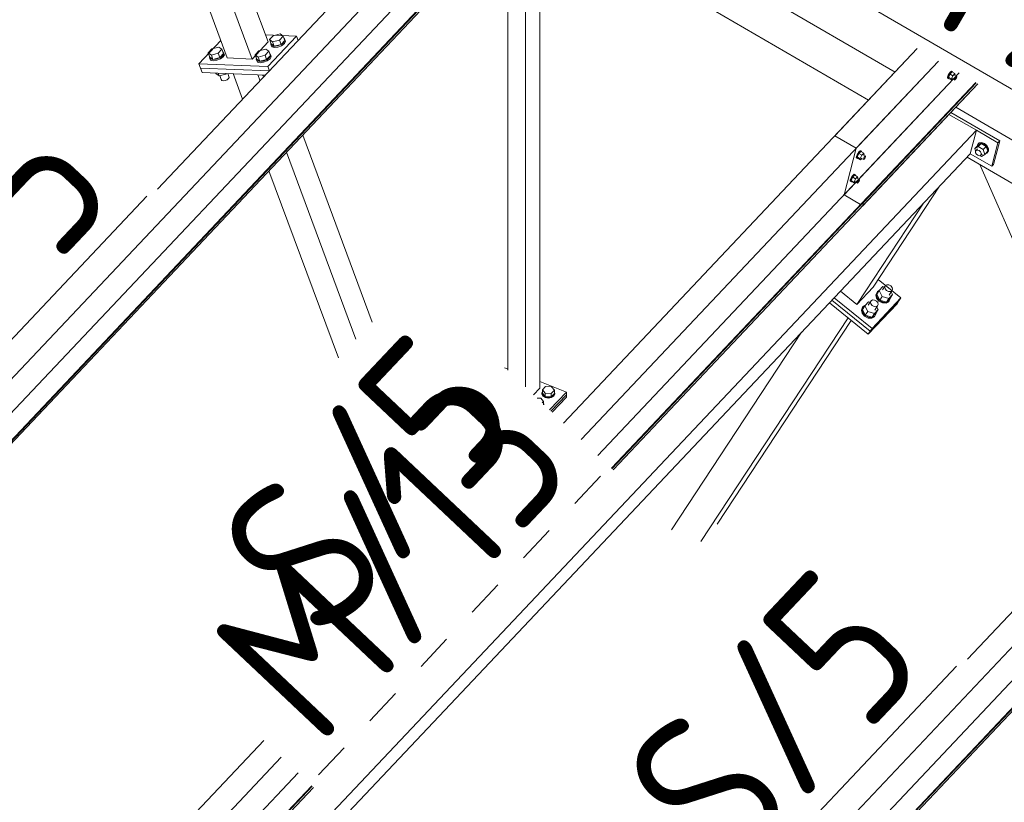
# Model space of a CAD drawing. Header units: millimetres. Extents: x -681 to 506, y -45 to 794.
# Tile 202 of 256: x -176 to -144, y 586 to 611. Entities that reach past the tile are written whole.
import ezdxf

# ---------------------------------------------------------------- set-up
doc = ezdxf.new("R2010")
doc.units = ezdxf.units.MM
doc.header["$LTSCALE"] = 0.6
doc.linetypes.add('XKITLINE00', pattern=[0])
doc.linetypes.add('XKITLINE02', pattern=[4, 2, -2])
for name, color, linetype, lineweight in [('Bolt', 7, 'Continuous', 0), ('Part', 2, 'Continuous', 0), ('PartMark', 3, 'Continuous', 0)]:
    doc.layers.add(name, color=color, linetype=linetype, lineweight=lineweight)
doc.styles.add('ISOCPEUR', font='ISOCPEUR.TTF')

msp = doc.modelspace()

# ---------------------------------------------------------------- linework, layer by layer
at = {"layer": 'Bolt', "color": 3, "linetype": 'XKITLINE00', "lineweight": 0}
for p, q in [((-167.488, 610.606), (-167.368, 610.733)), ((-167.437, 610.467), (-167.488, 610.606)), ((-167.389, 610.536), (-167.488, 610.606)), ((-167.169, 610.593), (-167.389, 610.536)), ((-167.337, 610.397), (-167.389, 610.536)), ((-167.368, 610.733), (-167.149, 610.79)), ((-167.05, 610.72), (-167.169, 610.593)), ((-167.118, 610.454), (-167.169, 610.593)), ((-167.149, 610.79), (-167.05, 610.72)), ((-167.118, 610.454), (-166.998, 610.581)), ((-167.023, 610.516), (-167.112, 610.45)), ((-166.998, 610.581), (-167.05, 610.72)), ((-166.985, 610.584), (-167.023, 610.516)), ((-167.02, 610.639), (-167.01, 610.636)), ((-167.01, 610.636), (-166.985, 610.584)), ((-167.009, 610.478), (-166.971, 610.547)), ((-166.971, 610.547), (-166.985, 610.584)), ((-169.455, 610.182), (-169.335, 610.309)), ((-169.403, 610.043), (-169.455, 610.182)), ((-169.355, 610.112), (-169.455, 610.182)), ((-169.335, 610.309), (-169.116, 610.366)), ((-169.016, 610.295), (-169.136, 610.168)), ((-169.116, 610.366), (-169.016, 610.295)), ((-168.965, 610.156), (-169.016, 610.295)), ((-168.986, 610.214), (-168.977, 610.212)), ((-168.977, 610.212), (-168.952, 610.16)), ((-167.949, 610.118), (-167.83, 610.245)), ((-167.83, 610.245), (-167.61, 610.301)), ((-167.511, 610.231), (-167.63, 610.104)), ((-167.61, 610.301), (-167.511, 610.231)), ((-167.459, 610.092), (-167.511, 610.231)), ((-167.449, 610.464), (-167.441, 610.479)), ((-167.425, 610.412), (-167.449, 610.464)), ((-167.436, 610.427), (-167.449, 610.464)), ((-167.337, 610.397), (-167.437, 610.467)), ((-167.411, 610.375), (-167.436, 610.427)), ((-167.344, 610.39), (-167.425, 610.412)), ((-167.411, 610.375), (-167.33, 610.352)), ((-167.23, 610.403), (-167.344, 610.39)), ((-167.337, 610.397), (-167.118, 610.454)), ((-167.33, 610.352), (-167.216, 610.366)), ((-167.112, 610.45), (-167.23, 610.403)), ((-167.216, 610.366), (-167.098, 610.412)), ((-167.098, 610.412), (-167.009, 610.478)), ((-169.416, 610.04), (-169.408, 610.055)), ((-169.391, 609.987), (-169.416, 610.04)), ((-169.403, 610.003), (-169.416, 610.04)), ((-169.304, 609.973), (-169.403, 610.043)), ((-169.378, 609.95), (-169.403, 610.003)), ((-169.311, 609.965), (-169.391, 609.987)), ((-169.378, 609.95), (-169.297, 609.928)), ((-169.136, 610.168), (-169.355, 610.112)), ((-169.304, 609.973), (-169.355, 610.112)), ((-169.196, 609.979), (-169.311, 609.965)), ((-169.304, 609.973), (-169.085, 610.029)), ((-169.297, 609.928), (-169.183, 609.942)), ((-169.079, 610.025), (-169.196, 609.979)), ((-169.183, 609.942), (-169.065, 609.988)), ((-169.085, 610.029), (-169.136, 610.168)), ((-169.085, 610.029), (-168.965, 610.156)), ((-168.989, 610.091), (-169.079, 610.025)), ((-169.065, 609.988), (-168.976, 610.054)), ((-168.952, 610.16), (-168.989, 610.091)), ((-168.976, 610.054), (-168.938, 610.122)), ((-168.938, 610.122), (-168.952, 610.16)), ((-167.898, 609.979), (-167.949, 610.118)), ((-167.85, 610.048), (-167.949, 610.118)), ((-167.911, 609.975), (-167.902, 609.991)), ((-167.886, 609.923), (-167.911, 609.975)), ((-167.897, 609.938), (-167.911, 609.975)), ((-167.798, 609.909), (-167.898, 609.979)), ((-167.872, 609.886), (-167.897, 609.938)), ((-167.805, 609.901), (-167.886, 609.923)), ((-167.872, 609.886), (-167.792, 609.864)), ((-167.63, 610.104), (-167.85, 610.048)), ((-167.798, 609.909), (-167.85, 610.048)), ((-167.691, 609.915), (-167.805, 609.901)), ((-167.798, 609.909), (-167.579, 609.965)), ((-167.792, 609.864), (-167.677, 609.878)), ((-167.573, 609.961), (-167.691, 609.915)), ((-167.677, 609.878), (-167.559, 609.924)), ((-167.579, 609.965), (-167.63, 610.104)), ((-167.579, 609.965), (-167.459, 610.092)), ((-167.484, 610.027), (-167.573, 609.961)), ((-167.559, 609.924), (-167.47, 609.99)), ((-167.446, 610.095), (-167.484, 610.027)), ((-167.481, 610.15), (-167.471, 610.148)), ((-167.471, 610.148), (-167.446, 610.095)), ((-167.47, 609.99), (-167.433, 610.058)), ((-167.433, 610.058), (-167.446, 610.095)), ((-145.612, 609.567), (-145.649, 609.519)), ((-145.626, 609.505), (-145.588, 609.554)), ((-145.562, 609.568), (-145.625, 609.501)), ((-145.58, 609.592), (-145.612, 609.567)), ((-145.588, 609.554), (-145.557, 609.578)), ((-145.564, 609.585), (-145.58, 609.592)), ((-145.564, 609.585), (-145.54, 609.572)), ((-145.562, 609.568), (-145.469, 609.514)), ((-145.557, 609.578), (-145.54, 609.572)), ((-145.54, 609.572), (-145.541, 609.557)), ((-169.208, 609.514), (-169.216, 609.536)), ((-169.108, 609.444), (-169.208, 609.514)), ((-169.108, 609.444), (-169.141, 609.533)), ((-168.889, 609.501), (-169.108, 609.444)), ((-169.036, 609.325), (-169.083, 609.451)), ((-169.022, 609.296), (-169.036, 609.325)), ((-169.022, 609.296), (-168.979, 609.284)), ((-168.979, 609.284), (-168.916, 609.292)), ((-168.916, 609.292), (-168.852, 609.317)), ((-168.889, 609.501), (-168.897, 609.523)), ((-168.869, 609.522), (-168.889, 609.501)), ((-168.852, 609.317), (-168.803, 609.353)), ((-168.783, 609.39), (-168.831, 609.52)), ((-168.803, 609.353), (-168.783, 609.39)), ((-167.702, 609.45), (-167.71, 609.472)), ((-167.662, 609.422), (-167.702, 609.45)), ((-167.63, 609.455), (-167.636, 609.469)), ((-145.707, 609.368), (-145.705, 609.403)), ((-145.707, 609.368), (-145.684, 609.354)), ((-145.683, 609.459), (-145.705, 609.403)), ((-145.684, 609.354), (-145.681, 609.39)), ((-145.667, 609.348), (-145.684, 609.354)), ((-145.649, 609.519), (-145.683, 609.459)), ((-145.681, 609.39), (-145.66, 609.445)), ((-145.625, 609.501), (-145.675, 609.396)), ((-145.582, 609.342), (-145.675, 609.396)), ((-145.675, 609.396), (-145.663, 609.358)), ((-145.658, 609.355), (-145.667, 609.348)), ((-145.663, 609.358), (-145.57, 609.304)), ((-145.66, 609.445), (-145.626, 609.505)), ((-145.532, 609.448), (-145.625, 609.501)), ((-145.582, 609.342), (-145.532, 609.448)), ((-145.582, 609.342), (-145.57, 609.304)), ((-145.57, 609.304), (-145.533, 609.342)), ((-145.555, 609.355), (-145.481, 609.312)), ((-145.469, 609.514), (-145.532, 609.448)), ((-145.483, 609.464), (-145.409, 609.42)), ((-145.481, 609.312), (-145.479, 609.329)), ((-145.472, 609.309), (-145.481, 609.312)), ((-145.479, 609.329), (-145.469, 609.357)), ((-145.457, 609.321), (-145.472, 609.309)), ((-145.456, 609.476), (-145.469, 609.514)), ((-145.469, 609.357), (-145.452, 609.387)), ((-145.467, 609.454), (-145.456, 609.476)), ((-145.438, 609.345), (-145.457, 609.321)), ((-145.452, 609.387), (-145.433, 609.411)), ((-145.421, 609.375), (-145.438, 609.345)), ((-145.433, 609.411), (-145.417, 609.424)), ((-145.41, 609.403), (-145.421, 609.375)), ((-145.417, 609.424), (-145.409, 609.42)), ((-145.409, 609.42), (-145.41, 609.403)), ((-148.541, 607.01), (-148.579, 606.962)), ((-148.491, 607.012), (-148.555, 606.945)), ((-148.51, 607.035), (-148.541, 607.01)), ((-148.518, 606.997), (-148.487, 607.021)), ((-148.493, 607.029), (-148.51, 607.035)), ((-148.493, 607.029), (-148.47, 607.015)), ((-148.491, 607.012), (-148.398, 606.958)), ((-148.487, 607.021), (-148.47, 607.015)), ((-148.47, 607.015), (-148.471, 607)), ((-144.828, 607.106), (-144.736, 607.204)), ((-144.828, 607.106), (-144.718, 607.173)), ((-144.802, 607.024), (-144.828, 607.106)), ((-144.807, 607.018), (-144.784, 607.048)), ((-144.804, 606.973), (-144.807, 607.018)), ((-144.784, 607.048), (-144.738, 607.097)), ((-144.784, 607.048), (-144.743, 607.056)), ((-144.747, 607.21), (-144.706, 607.267)), ((-144.746, 607.193), (-144.747, 607.21)), ((-144.743, 607.056), (-144.694, 607.039)), ((-144.626, 607.27), (-144.736, 607.204)), ((-144.718, 607.173), (-144.626, 607.27)), ((-144.718, 607.173), (-144.557, 607.079)), ((-144.706, 607.267), (-144.689, 607.285)), ((-144.706, 607.267), (-144.63, 607.281)), ((-144.694, 607.039), (-144.65, 607.002)), ((-144.612, 607.3), (-144.689, 607.285)), ((-144.63, 607.281), (-144.539, 607.25)), ((-144.465, 607.177), (-144.626, 607.27)), ((-144.521, 607.268), (-144.612, 607.3)), ((-144.557, 607.079), (-144.465, 607.177)), ((-144.507, 606.919), (-144.557, 607.079)), ((-144.539, 607.25), (-144.458, 607.182)), ((-144.44, 607.2), (-144.521, 607.268)), ((-144.507, 606.919), (-144.414, 607.017)), ((-144.414, 607.017), (-144.465, 607.177)), ((-144.458, 607.182), (-144.408, 607.094)), ((-144.403, 607.011), (-144.445, 606.954)), ((-144.391, 607.112), (-144.44, 607.2)), ((-144.427, 606.972), (-144.386, 607.029)), ((-144.408, 607.094), (-144.403, 607.011)), ((-144.386, 607.029), (-144.391, 607.112)), ((-148.637, 606.811), (-148.634, 606.846)), ((-148.637, 606.811), (-148.613, 606.797)), ((-148.613, 606.902), (-148.634, 606.846)), ((-148.579, 606.962), (-148.613, 606.902)), ((-148.613, 606.797), (-148.611, 606.833)), ((-148.597, 606.791), (-148.613, 606.797)), ((-148.611, 606.833), (-148.59, 606.888)), ((-148.555, 606.945), (-148.605, 606.839)), ((-148.512, 606.785), (-148.605, 606.839)), ((-148.605, 606.839), (-148.592, 606.801)), ((-148.588, 606.798), (-148.597, 606.791)), ((-148.592, 606.801), (-148.499, 606.747)), ((-148.59, 606.888), (-148.556, 606.948)), ((-148.556, 606.948), (-148.518, 606.997)), ((-148.462, 606.891), (-148.555, 606.945)), ((-148.512, 606.785), (-148.462, 606.891)), ((-148.512, 606.785), (-148.499, 606.747)), ((-148.499, 606.747), (-148.463, 606.785)), ((-148.485, 606.798), (-148.41, 606.755)), ((-148.398, 606.958), (-148.462, 606.891)), ((-148.413, 606.907), (-148.339, 606.864)), ((-148.41, 606.755), (-148.409, 606.773)), ((-148.402, 606.752), (-148.41, 606.755)), ((-148.409, 606.773), (-148.398, 606.8)), ((-148.386, 606.764), (-148.402, 606.752)), ((-148.386, 606.919), (-148.398, 606.958)), ((-148.398, 606.8), (-148.381, 606.83)), ((-148.396, 606.897), (-148.386, 606.919)), ((-148.367, 606.788), (-148.386, 606.764)), ((-148.381, 606.83), (-148.363, 606.855)), ((-148.35, 606.818), (-148.367, 606.788)), ((-148.363, 606.855), (-148.347, 606.867)), ((-148.34, 606.846), (-148.35, 606.818)), ((-148.347, 606.867), (-148.339, 606.864)), ((-148.339, 606.864), (-148.34, 606.846)), ((-144.777, 606.925), (-144.804, 606.973)), ((-144.733, 606.888), (-144.777, 606.925)), ((-144.684, 606.871), (-144.733, 606.888)), ((-144.643, 606.879), (-144.684, 606.871)), ((-144.658, 606.877), (-144.617, 606.853)), ((-144.65, 607.002), (-144.623, 606.955)), ((-144.643, 606.879), (-144.597, 606.928)), ((-144.621, 606.91), (-144.643, 606.879)), ((-144.623, 606.955), (-144.621, 606.91)), ((-144.617, 606.853), (-144.507, 606.919)), ((-144.445, 606.954), (-144.48, 606.947)), ((-144.445, 606.954), (-144.427, 606.972)), ((-148.834, 606.055), (-148.832, 606.091)), ((-148.81, 606.146), (-148.832, 606.091)), ((-148.811, 606.042), (-148.808, 606.077)), ((-148.776, 606.206), (-148.81, 606.146)), ((-148.808, 606.077), (-148.787, 606.133)), ((-148.752, 606.189), (-148.802, 606.084)), ((-148.709, 606.03), (-148.802, 606.084)), ((-148.802, 606.084), (-148.79, 606.045)), ((-148.787, 606.133), (-148.753, 606.193)), ((-148.739, 606.255), (-148.776, 606.206)), ((-148.753, 606.193), (-148.715, 606.241)), ((-148.689, 606.256), (-148.752, 606.189)), ((-148.659, 606.135), (-148.752, 606.189)), ((-148.707, 606.279), (-148.739, 606.255)), ((-148.715, 606.241), (-148.684, 606.266)), ((-148.709, 606.03), (-148.659, 606.135)), ((-148.691, 606.273), (-148.707, 606.279)), ((-148.691, 606.273), (-148.667, 606.26)), ((-148.689, 606.256), (-148.596, 606.202)), ((-148.684, 606.266), (-148.667, 606.26)), ((-148.667, 606.26), (-148.669, 606.244)), ((-148.596, 606.202), (-148.659, 606.135)), ((-148.61, 606.151), (-148.536, 606.108)), ((-148.583, 606.164), (-148.596, 606.202)), ((-148.596, 606.045), (-148.579, 606.075)), ((-148.594, 606.142), (-148.583, 606.164)), ((-148.579, 606.075), (-148.56, 606.099)), ((-148.548, 606.063), (-148.565, 606.033)), ((-148.56, 606.099), (-148.544, 606.111)), ((-148.537, 606.09), (-148.548, 606.063)), ((-148.544, 606.111), (-148.536, 606.108)), ((-148.536, 606.108), (-148.537, 606.09)), ((-148.834, 606.055), (-148.811, 606.042)), ((-148.794, 606.036), (-148.811, 606.042)), ((-148.785, 606.043), (-148.794, 606.036)), ((-148.79, 606.045), (-148.697, 605.992)), ((-148.709, 606.03), (-148.697, 605.992)), ((-148.697, 605.992), (-148.66, 606.03)), ((-148.682, 606.042), (-148.608, 605.999)), ((-148.608, 605.999), (-148.607, 606.017)), ((-148.599, 605.996), (-148.608, 605.999)), ((-148.607, 606.017), (-148.596, 606.045)), ((-148.584, 606.008), (-148.599, 605.996)), ((-148.565, 606.033), (-148.584, 606.008)), ((-147.783, 602.669), (-147.903, 602.542)), ((-147.792, 602.563), (-147.699, 602.704)), ((-147.732, 602.654), (-147.783, 602.669)), ((-147.72, 602.657), (-147.699, 602.704)), ((-147.707, 602.599), (-147.72, 602.657)), ((-147.665, 602.548), (-147.707, 602.599)), ((-147.699, 602.704), (-147.65, 602.73)), ((-147.65, 602.73), (-147.587, 602.726)), ((-147.587, 602.726), (-147.526, 602.694)), ((-147.526, 602.694), (-147.484, 602.642)), ((-147.472, 602.585), (-147.492, 602.537)), ((-147.484, 602.642), (-147.472, 602.585)), ((-147.97, 602.492), (-148.008, 602.404)), ((-148.008, 602.404), (-147.986, 602.299)), ((-147.992, 602.429), (-147.954, 602.517)), ((-147.969, 602.324), (-147.992, 602.429)), ((-147.986, 602.299), (-147.908, 602.204)), ((-147.98, 602.425), (-147.903, 602.542)), ((-147.885, 602.236), (-147.98, 602.425)), ((-147.97, 602.492), (-147.954, 602.517)), ((-147.892, 602.229), (-147.969, 602.324)), ((-147.954, 602.517), (-147.9, 602.545)), ((-147.903, 602.542), (-147.808, 602.353)), ((-147.808, 602.353), (-147.885, 602.236)), ((-147.808, 602.353), (-147.594, 602.291)), ((-147.67, 602.174), (-147.55, 602.301)), ((-147.67, 602.174), (-147.594, 602.291)), ((-147.604, 602.516), (-147.665, 602.548)), ((-147.541, 602.512), (-147.604, 602.516)), ((-147.594, 602.291), (-147.474, 602.418)), ((-147.585, 602.396), (-147.492, 602.537)), ((-147.538, 602.298), (-147.576, 602.21)), ((-147.474, 602.418), (-147.55, 602.301)), ((-147.542, 602.315), (-147.538, 602.298)), ((-147.492, 602.537), (-147.541, 602.512)), ((-147.516, 602.502), (-147.474, 602.418)), ((-148.432, 602.004), (-148.47, 601.916)), ((-148.453, 601.94), (-148.415, 602.028)), ((-148.441, 601.937), (-148.364, 602.053)), ((-148.432, 602.004), (-148.415, 602.028)), ((-148.415, 602.028), (-148.361, 602.057)), ((-148.244, 602.18), (-148.364, 602.053)), ((-148.364, 602.053), (-148.269, 601.864)), ((-148.253, 602.075), (-148.16, 602.216)), ((-148.193, 602.165), (-148.244, 602.18)), ((-148.181, 602.168), (-148.16, 602.216)), ((-148.168, 602.111), (-148.181, 602.168)), ((-148.126, 602.059), (-148.168, 602.111)), ((-148.16, 602.216), (-148.112, 602.241)), ((-148.065, 602.027), (-148.126, 602.059)), ((-148.112, 602.241), (-148.048, 602.238)), ((-148.002, 602.023), (-148.065, 602.027)), ((-148.048, 602.238), (-147.988, 602.206)), ((-148.046, 601.908), (-147.954, 602.049)), ((-147.954, 602.049), (-148.002, 602.023)), ((-147.988, 602.206), (-147.945, 602.154)), ((-147.977, 602.013), (-147.935, 601.929)), ((-147.933, 602.097), (-147.954, 602.049)), ((-147.945, 602.154), (-147.933, 602.097)), ((-147.908, 602.204), (-147.796, 602.146)), ((-147.78, 602.17), (-147.892, 602.229)), ((-147.885, 602.236), (-147.67, 602.174)), ((-147.796, 602.146), (-147.681, 602.139)), ((-147.665, 602.163), (-147.78, 602.17)), ((-147.681, 602.139), (-147.592, 602.185)), ((-147.576, 602.21), (-147.665, 602.163)), ((-147.592, 602.185), (-147.576, 602.21)), ((-148.47, 601.916), (-148.447, 601.811)), ((-148.431, 601.835), (-148.453, 601.94)), ((-148.447, 601.811), (-148.369, 601.716)), ((-148.346, 601.748), (-148.441, 601.937)), ((-148.353, 601.74), (-148.431, 601.835)), ((-148.369, 601.716), (-148.258, 601.657)), ((-148.241, 601.682), (-148.353, 601.74)), ((-148.269, 601.864), (-148.346, 601.748)), ((-148.346, 601.748), (-148.131, 601.686)), ((-148.269, 601.864), (-148.055, 601.802)), ((-148.258, 601.657), (-148.142, 601.65)), ((-148.126, 601.675), (-148.241, 601.682)), ((-148.142, 601.65), (-148.053, 601.697)), ((-148.131, 601.686), (-148.012, 601.813)), ((-148.131, 601.686), (-148.055, 601.802)), ((-148.037, 601.721), (-148.126, 601.675)), ((-148.055, 601.802), (-147.935, 601.929)), ((-148.053, 601.697), (-148.037, 601.721)), ((-147.999, 601.809), (-148.037, 601.721)), ((-147.935, 601.929), (-148.012, 601.813)), ((-148.003, 601.826), (-147.999, 601.809)), ((-158.722, 599.35), (-158.622, 599.456)), ((-158.622, 599.456), (-158.43, 599.453)), ((-158.43, 599.453), (-158.337, 599.345)), ((-158.735, 599.244), (-158.722, 599.273)), ((-158.71, 599.177), (-158.735, 599.244)), ((-158.735, 599.218), (-158.735, 599.244)), ((-158.735, 599.218), (-158.71, 599.152)), ((-158.722, 599.244), (-158.722, 599.35)), ((-158.629, 599.242), (-158.722, 599.35)), ((-158.722, 599.244), (-158.629, 599.135)), ((-158.636, 599.128), (-158.71, 599.177)), ((-158.71, 599.152), (-158.636, 599.102)), ((-158.534, 599.109), (-158.636, 599.128)), ((-158.636, 599.102), (-158.534, 599.083)), ((-158.629, 599.135), (-158.629, 599.242)), ((-158.437, 599.239), (-158.629, 599.242)), ((-158.629, 599.135), (-158.437, 599.132)), ((-158.431, 599.125), (-158.534, 599.109)), ((-158.337, 599.345), (-158.437, 599.239)), ((-158.437, 599.132), (-158.437, 599.239)), ((-158.437, 599.132), (-158.337, 599.238)), ((-158.354, 599.172), (-158.431, 599.125)), ((-158.431, 599.1), (-158.354, 599.147)), ((-158.324, 599.238), (-158.354, 599.172)), ((-158.354, 599.147), (-158.324, 599.212)), ((-158.337, 599.238), (-158.337, 599.345)), ((-158.337, 599.272), (-158.324, 599.238)), ((-158.324, 599.212), (-158.324, 599.238)), ((-158.89, 599.088), (-158.776, 599.087)), ((-158.776, 599.087), (-158.683, 598.978)), ((-158.683, 598.978), (-158.726, 598.933)), ((-158.683, 598.893), (-158.683, 598.978)), ((-158.683, 598.906), (-158.675, 598.886)), ((-158.683, 598.872), (-158.683, 598.893)), ((-158.675, 598.886), (-158.67, 598.872)), ((-158.534, 599.083), (-158.431, 599.1))]:
    msp.add_line(p, q, dxfattribs=at)
at = {"layer": 'Part', "color": 2, "linetype": 'XKITLINE00', "lineweight": 0}
for p, q in [((-172.613, 622.313), (-168.048, 609.983)), ((-167.529, 610.532), (-171.929, 622.417)), ((-155.418, 622.392), (-171.085, 605.796)), ((-193.926, 580.473), (-154.73, 621.993)), ((-168.845, 610.017), (-173.176, 621.716)), ((-155.121, 620.497), (-194.317, 578.977)), ((-193.727, 578.617), (-154.53, 620.136)), ((-154.519, 620.261), (-193.716, 578.741)), ((-154.501, 620.25), (-193.697, 578.73)), ((-158.45, 615.984), (-147.391, 609.564)), ((-159.299, 615.085), (-148.24, 608.665)), ((-159.266, 599.443), (-159.266, 615.065)), ((-158.804, 599.406), (-158.804, 614.798)), ((-159.835, 599.981), (-159.835, 614.517)), ((-169.053, 610.578), (-169.755, 609.833)), ((-168.048, 609.983), (-167.529, 610.532)), ((-166.619, 610.716), (-167.613, 610.758)), ((-166.619, 610.716), (-167.541, 609.739)), ((-166.568, 610.58), (-166.619, 610.716)), ((-146.68, 610.317), (-158.039, 598.285)), ((-146.68, 610.317), (-149.327, 607.513)), ((-168.048, 609.983), (-168.845, 610.017)), ((-157.476, 597.754), (-145.992, 609.918)), ((-148.639, 607.114), (-145.992, 609.918)), ((-169.755, 609.833), (-167.541, 609.739)), ((-169.755, 609.833), (-169.704, 609.694)), ((-169.704, 609.694), (-167.494, 609.6)), ((-169.652, 609.555), (-169.704, 609.694)), ((-169.704, 609.694), (-167.494, 609.6)), ((-167.618, 609.468), (-169.652, 609.555)), ((-167.541, 609.739), (-167.491, 609.603)), ((-168.353, 608.689), (-168.658, 609.513)), ((-167.79, 609.286), (-167.861, 609.479)), ((-145.333, 609.535), (-156.936, 597.244)), ((-144.8, 609.226), (-156.5, 596.832)), ((-145.333, 609.535), (-149.03, 605.618)), ((-144.8, 609.226), (-148.428, 605.382)), ((-144.781, 609.215), (-156.485, 596.818)), ((-156.444, 596.779), (-144.731, 609.186)), ((-148.439, 605.258), (-144.731, 609.186)), ((-144.781, 609.215), (-148.41, 605.371)), ((-145.442, 608.433), (-134.383, 602.013)), ((-145.659, 608.204), (-144.779, 607.693)), ((-145.602, 608.264), (-144.03, 607.352)), ((-171.195, 579.711), (-144.779, 607.693)), ((-144.779, 607.693), (-144.977, 606.938)), ((-144.779, 607.692), (-144.088, 607.291)), ((-164.194, 601.525), (-166.421, 607.541)), ((-149.327, 607.513), (-148.639, 607.114)), ((-144.227, 606.596), (-144.03, 607.352)), ((-144.088, 607.291), (-144.03, 607.352)), ((-148.639, 607.114), (-149.03, 605.618)), ((-129.402, 607.289), (-145.069, 590.693)), ((-144.285, 606.535), (-144.088, 607.291)), ((-170.862, 579.518), (-144.977, 606.938)), ((-167.91, 565.37), (-128.714, 606.89)), ((-164.713, 600.975), (-166.94, 606.991)), ((-145.078, 606.83), (-135.232, 601.114)), ((-144.977, 606.937), (-144.285, 606.535)), ((-165.276, 600.378), (-167.504, 606.394)), ((-140.034, 596.026), (-144.668, 606.591)), ((-144.285, 606.535), (-144.227, 606.596)), ((-148.096, 602.648), (-145.958, 605.898)), ((-149.03, 605.618), (-148.497, 605.309)), ((-129.105, 605.394), (-168.301, 563.874)), ((-128.503, 605.158), (-167.7, 563.638)), ((-128.485, 605.147), (-167.681, 563.627)), ((-148.615, 602.099), (-146.477, 605.348)), ((-148.41, 605.371), (-148.439, 605.258)), ((-148.428, 605.382), (-148.41, 605.371)), ((-167.711, 563.514), (-128.514, 605.034)), ((-148.615, 602.099), (-148.096, 602.648)), ((-147.935, 602.894), (-147.207, 602.304)), ((-149.344, 602.312), (-148.129, 601.327)), ((-149.142, 602.525), (-148.615, 602.099)), ((-148.129, 601.327), (-147.207, 602.304)), ((-147.207, 602.304), (-147.267, 602.212)), ((-149.494, 602.152), (-148.25, 601.143)), ((-149.419, 602.232), (-148.189, 601.235)), ((-149.419, 602.232), (-148.189, 601.235)), ((-147.328, 602.12), (-148.25, 601.143)), ((-148.189, 601.235), (-147.267, 602.212)), ((-147.267, 602.212), (-148.189, 601.235)), ((-147.267, 602.212), (-147.328, 602.12)), ((-153.626, 594.482), (-148.898, 601.669)), ((-153.108, 595.032), (-148.796, 601.585)), ((-148.189, 601.235), (-148.129, 601.327)), ((-154.571, 594.85), (-150.393, 601.201)), ((-148.25, 601.143), (-148.189, 601.235)), ((-159.943, 600.059), (-159.901, 600.043)), ((-159.901, 600.043), (-159.835, 600.017)), ((-158.804, 599.615), (-157.948, 599.281)), ((-159.003, 599.195), (-158.804, 599.406)), ((-158.488, 598.709), (-157.948, 599.281)), ((-157.948, 599.196), (-158.445, 598.669)), ((-158.445, 598.669), (-157.948, 599.196)), ((-157.948, 599.111), (-158.403, 598.629)), ((-157.948, 599.281), (-157.948, 599.196)), ((-157.948, 599.196), (-157.948, 599.111)), ((-167.671, 588.082), (-174.023, 581.353)), ((-173.336, 580.954), (-167.108, 587.551)), ((-166.568, 587.041), (-172.676, 580.571)), ((-166.132, 586.629), (-172.143, 580.262)), ((-166.117, 586.615), (-172.125, 580.251)), ((-172.075, 580.222), (-166.076, 586.576))]:
    msp.add_line(p, q, dxfattribs=at)
at = {"layer": 'PartMark', "color": 1, "linetype": 'XKITLINE00', "lineweight": 0}
for p, q in [((-151.01, 613.293), (-136.222, 604.709)), ((-178.745, 597.827), (-171.432, 605.574)), ((-152.729, 582.725), (-145.416, 590.471))]:
    msp.add_line(p, q, dxfattribs=at)
at = {"layer": 'PartMark', "color": 1, "linetype": 'XKITLINE02', "lineweight": 0}
msp.add_line((-165.915, 586.974), (-156.832, 596.595), dxfattribs=at)

# ---------------------------------------------------------------- texts
at = {"layer": 'PartMark', "color": 1, "style": 'ISOCPEUR', "width": 0.85}
for s, rotation, p in [('RT/25', -30.1376, (-150.19, 613.511)), ('S/5', 46.6502, (-178.769, 598.675)), ('S/5', 46.6502, (-165.761, 591.124)), ('M/13', 46.6502, (-165.939, 587.822)), ('S/5', 46.6502, (-152.753, 583.573))]:
    msp.add_text(s, height=5, rotation=rotation, dxfattribs=at).set_placement(p)

doc.saveas('drawing.dxf')
